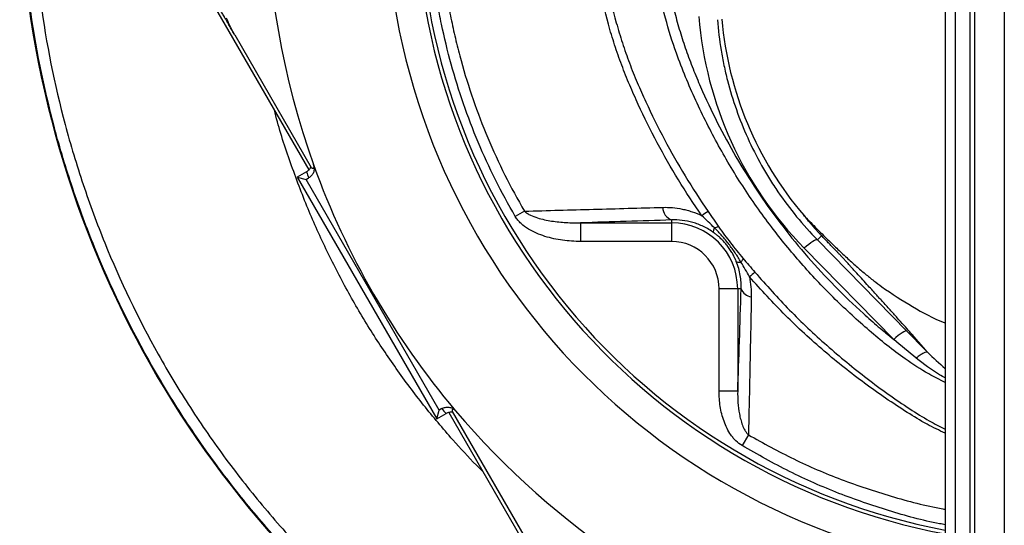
# Model space of a CAD drawing. Header units: millimetres. Extents: x 2549 to 3607, y 2373 to 3826.
# Tile 2 of 14: x 2550 to 3079, y 2687 to 2959. Entities that reach past the tile are written whole.
import ezdxf

# ---------------------------------------------------------------- set-up
doc = ezdxf.new("R2010")
doc.units = ezdxf.units.MM
doc.header["$LTSCALE"] = 2

msp = doc.modelspace()

# ---------------------------------------------------------------- linework, layer by layer
at = {"color": 7, "linetype": 'Continuous', "lineweight": 25}
for p, q in [((3047.37, 3192.84), (3047.37, 2403.4)), ((3052.67, 3192.84), (3052.67, 2403.4)), ((3060.66, 3192.84), (3060.66, 2403.4)), ((3063.16, 3192.84), (3063.16, 2403.4)), ((3079.14, 3192.84), (3079.14, 2403.4)), ((2630.48, 3007.35), (2705.09, 2878.11)), ((2665.24, 2950.7), (2706.43, 2879.36)), ((2703.83, 2877.07), (2698.9, 2874.22)), ((2698.9, 2874.22), (2773.99, 2744.17)), ((2698.9, 2874.22), (2703.62, 2872.96)), ((2703.62, 2872.96), (2705.01, 2873.76)), ((2775.25, 2748.9), (2703.62, 2872.96)), ((2821.09, 2855.91), (2816.16, 2853.04)), ((2851.28, 2849.61), (2900.24, 2849.61)), ((2851.28, 2849.61), (2851.28, 2839.62)), ((2900.24, 2851.16), (2900.24, 2849.61)), ((2900.24, 2849.61), (2900.24, 2839.62)), ((2900.24, 2839.62), (2851.28, 2839.62)), ((2978.63, 2840.44), (2980.86, 2842.65)), ((2978.63, 2840.44), (3026.73, 2791.4)), ((3019.64, 2786.94), (2971.55, 2835.99)), ((2925.75, 2759.13), (2925.75, 2814.11)), ((2935.74, 2814.11), (2925.75, 2814.11)), ((2937.6, 2814.11), (2935.74, 2814.11)), ((2935.74, 2814.11), (2935.74, 2759.13)), ((2935.74, 2759.13), (2925.75, 2759.13)), ((2773.99, 2744.17), (2775.25, 2748.9)), ((2776.63, 2749.69), (2775.25, 2748.9)), ((2773.99, 2744.17), (2778.92, 2747.02)), ((2780.43, 2747.63), (2855.07, 2618.35)), ((2782.2, 2748.12), (2823.39, 2676.78)), ((2941.54, 2735.59), (2938.07, 2729.8))]:
    msp.add_line(p, q, dxfattribs=at)
at = {"color": 7, "linetype": 'Continuous', "lineweight": 25, "flags": 128}
for points in [[(2978.63, 2840.44), (2978.27, 2840.53), (2977.71, 2840.41), (2976.98, 2840.09), (2976.09, 2839.57), (2975.07, 2838.89), (2973.96, 2838.04), (2972.77, 2837.07), (2971.55, 2835.99)], [(3026.73, 2791.4), (3026.37, 2791.48), (3025.81, 2791.36), (3025.08, 2791.04), (3024.19, 2790.53), (3023.17, 2789.84), (3022.05, 2789), (3020.86, 2788.02), (3019.64, 2786.94)]]:
    msp.add_lwpolyline(points, dxfattribs=at)
at = {"color": 7, "linetype": 'Continuous', "lineweight": 25}
for centre, radius, start, end in [((3112.37, 3026.24), 365.99, 100.3891, 259.77), ((3112.37, 3026.24), 350, 100.6485, 259.2972), ((3112.37, 3026.24), 348, 100.6218, 259.235), ((3112.37, 3026.24), 430.02, 160.1904, 199.8096), ((3091.37, 3040.67), 542, 184.354, 237.9957), ((3114.49, 2975.46), 188, 185, 220.3633), ((3115.37, 3021.05), 436, 199.2822, 199.7441), ((3112.37, 3026.24), 430.02, 199.8096, 220.1904), ((2902.89, 2858.15), 7.48, 181.5823, 249.2577), ((3062.25, 2641.88), 256.96, 123.6572, 124.5693), ((2900.24, 2814.11), 35.5, 0, 90), ((2900.24, 2814.11), 25.51, 0, 90), ((3039.96, 2706.41), 150.41, 129.1567, 130.613), ((2943.71, 2816.34), 6.5, 200.0753, 264.2616), ((3109.37, 3031.44), 436, 220.2559, 220.7178), ((3112.37, 3026.24), 430.02, 220.1904, 253.182)]:
    msp.add_arc(centre, radius, start, end, dxfattribs=at)
msp.add_ellipse((3114.49, 2976.18), major_axis=(0, 200.22), ratio=0.999956, start_param=1.648737, end_param=2.346462, dxfattribs=at)
for points, knots in [([(2804.18, 2581.6), (2785.16, 2593.49), (2766.91, 2606.53), (2740.71, 2627.87), (2732.18, 2635.28), (2721.76, 2644.92), (2719.69, 2646.87), (2715.58, 2650.79), (2713.54, 2652.77), (2707.47, 2658.75), (2703.49, 2662.79), (2691.76, 2675.09), (2684.19, 2683.53), (2673.24, 2696.54), (2669.66, 2700.94), (2662.62, 2709.85), (2659.17, 2714.37), (2652.41, 2723.51), (2649.1, 2728.14), (2642.64, 2737.48), (2639.49, 2742.2), (2630.29, 2756.44), (2624.48, 2766.09), (2608.01, 2795.5), (2598.3, 2815.7), (2585.62, 2846.9), (2581.71, 2857.45), (2576.33, 2873.5), (2574.61, 2878.88), (2571.35, 2889.73), (2569.79, 2895.21), (2562.47, 2922.64), (2558.01, 2944.85), (2554.18, 2972.93), (2553.51, 2978.56), (2552.33, 2989.85), (2551.83, 2995.52), (2551, 3006.86), (2550.67, 3012.53), (2550.18, 3023.88), (2550.01, 3029.55), (2549.59, 3057.82), (2550.56, 3080.28), (2555.05, 3124.9), (2558.56, 3147.05), (2565.77, 3180.05), (2568.49, 3191.01), (2573.07, 3207.39), (2574.69, 3212.85), (2578.06, 3223.7), (2579.83, 3229.09), (2589.03, 3255.9), (2597.61, 3276.88), (2609.87, 3302.5), (2612.4, 3307.59), (2617.59, 3317.67), (2620.25, 3322.66), (2628.43, 3337.48), (2634.14, 3347.18), (2652.08, 3375.7), (2665.08, 3393.96), (2693.17, 3428.99), (2708.25, 3445.75), (2740.6, 3477.72), (2757.65, 3492.71), (2775.57, 3506.7)], [0, 0, 0, 0, 0.0625, 0.0625, 0.09375, 0.09375, 0.101562, 0.101562, 0.109375, 0.109375, 0.125, 0.125, 0.15625, 0.15625, 0.171875, 0.171875, 0.1875, 0.1875, 0.203125, 0.203125, 0.21875, 0.21875, 0.25, 0.25, 0.3125, 0.3125, 0.34375, 0.34375, 0.359375, 0.359375, 0.375, 0.375, 0.4375, 0.4375, 0.453125, 0.453125, 0.46875, 0.46875, 0.484375, 0.484375, 0.5, 0.5, 0.5625, 0.5625, 0.625, 0.625, 0.65625, 0.65625, 0.671875, 0.671875, 0.6875, 0.6875, 0.75, 0.75, 0.765625, 0.765625, 0.78125, 0.78125, 0.8125, 0.8125, 0.875, 0.875, 0.9375, 0.9375, 1, 1, 1, 1]), ([(2779.23, 3502.03), (2778.12, 3501.16), (2777.01, 3500.29), (2774.81, 3498.55), (2771.52, 3495.91), (2768.25, 3493.25), (2761.76, 3487.87), (2757.49, 3484.22), (2744.84, 3473.1), (2736.62, 3465.44), (2712.62, 3441.71), (2697.69, 3425.13), (2669.9, 3390.47), (2657.04, 3372.4), (2639.29, 3344.19), (2633.63, 3334.6), (2625.54, 3319.93), (2622.91, 3314.99), (2617.78, 3305.02), (2615.27, 3299.99), (2603.14, 3274.64), (2594.64, 3253.88), (2585.53, 3227.36), (2583.78, 3222.02), (2580.44, 3211.29), (2578.85, 3205.89), (2574.31, 3189.68), (2571.61, 3178.84), (2564.47, 3146.19), (2560.99, 3124.27), (2556.54, 3080.13), (2555.58, 3057.9), (2555.98, 3029.93), (2556.14, 3024.33), (2556.63, 3013.1), (2556.95, 3007.48), (2557.76, 2996.26), (2558.26, 2990.66), (2559.42, 2979.48), (2560.08, 2973.91), (2563.86, 2946.12), (2568.26, 2924.15), (2575.5, 2897.01), (2577.04, 2891.59), (2580.27, 2880.85), (2581.96, 2875.52), (2587.29, 2859.64), (2591.15, 2849.2), (2603.68, 2818.33), (2613.29, 2798.34), (2629.58, 2769.24), (2635.32, 2759.69), (2644.42, 2745.6), (2647.54, 2740.93), (2653.93, 2731.69), (2657.2, 2727.11), (2663.89, 2718.06), (2667.31, 2713.59), (2674.27, 2704.77), (2677.81, 2700.42), (2685.04, 2691.84), (2688.71, 2687.6), (2696.19, 2679.25), (2703.81, 2671.02), (2711.68, 2663.02), (2717.68, 2657.11), (2719.69, 2655.15), (2723.76, 2651.27), (2725.81, 2649.34), (2736.12, 2639.8), (2744.56, 2632.47), (2770.48, 2611.35), (2788.54, 2598.44), (2807.36, 2586.68)], [0, 0, 0, 0, 0.003906, 0.003906, 0.007813, 0.015625, 0.015625, 0.03125, 0.03125, 0.0625, 0.0625, 0.125, 0.125, 0.1875, 0.1875, 0.21875, 0.21875, 0.234375, 0.234375, 0.25, 0.25, 0.3125, 0.3125, 0.328125, 0.328125, 0.34375, 0.34375, 0.375, 0.375, 0.4375, 0.4375, 0.5, 0.5, 0.515625, 0.515625, 0.53125, 0.53125, 0.546875, 0.546875, 0.5625, 0.5625, 0.625, 0.625, 0.640625, 0.640625, 0.65625, 0.65625, 0.6875, 0.6875, 0.75, 0.75, 0.78125, 0.78125, 0.796875, 0.796875, 0.8125, 0.8125, 0.828125, 0.828125, 0.84375, 0.84375, 0.859375, 0.859375, 0.875, 0.890625, 0.890625, 0.898437, 0.898437, 0.90625, 0.90625, 0.9375, 0.9375, 1, 1, 1, 1]), ([(2816.16, 2853.04), (2808.6, 2866.03), (2801.96, 2879.35), (2790.47, 2906.62), (2785.62, 2920.58), (2779.71, 2942.01), (2777.96, 2949.23), (2775.69, 2960.19), (2774.99, 2963.86), (2773.7, 2971.25), (2773.12, 2974.97), (2770.53, 2993.51), (2769.44, 3008.34), (2769.17, 3037.98), (2770, 3052.79), (2772.24, 3071.29), (2772.75, 3074.99), (2773.89, 3082.39), (2774.53, 3086.1), (2776.61, 3097.16), (2778.24, 3104.45), (2783.79, 3126.07), (2788.41, 3140.16), (2799.44, 3167.69), (2805.86, 3181.14), (2813.21, 3194.24)], [0, 0, 0, 0, 0.125, 0.125, 0.25, 0.25, 0.3125, 0.3125, 0.34375, 0.34375, 0.375, 0.375, 0.5, 0.5, 0.625, 0.625, 0.65625, 0.65625, 0.6875, 0.6875, 0.75, 0.75, 0.875, 0.875, 1, 1, 1, 1]), ([(2916.46, 2853.47), (2907.66, 2866.12), (2899.68, 2879.2), (2888.9, 2899.43), (2885.5, 2906.28), (2881.51, 2914.97), (2880.72, 2916.71), (2879.17, 2920.21), (2878.4, 2921.97), (2876.16, 2927.26), (2874.73, 2930.83), (2872.04, 2938.04), (2870.76, 2941.69), (2868.38, 2949.01), (2867.27, 2952.69), (2864.19, 2963.76), (2862.47, 2971.19), (2859.67, 2986.16), (2858.6, 2993.7), (2857.12, 3008.9), (2856.71, 3016.55), (2856.64, 3026.19), (2856.64, 3028.13), (2856.7, 3031.98), (2856.75, 3033.91), (2856.97, 3039.67), (2857.2, 3043.49), (2858.14, 3054.93), (2859.09, 3062.49), (2861.66, 3077.49), (2863.27, 3084.94), (2867.14, 3099.71), (2869.4, 3107.04), (2872.64, 3116.12), (2873.31, 3117.94), (2874.68, 3121.53), (2875.39, 3123.32), (2877.56, 3128.66), (2879.08, 3132.18), (2883.85, 3142.6), (2887.32, 3149.39), (2898.56, 3169.28), (2907.18, 3181.89), (2916.97, 3193.84)], [0, 0, 0, 0, 0.125, 0.125, 0.1875, 0.1875, 0.203125, 0.203125, 0.21875, 0.21875, 0.25, 0.25, 0.28125, 0.28125, 0.3125, 0.3125, 0.375, 0.375, 0.4375, 0.4375, 0.5, 0.5, 0.515625, 0.515625, 0.53125, 0.53125, 0.5625, 0.5625, 0.625, 0.625, 0.6875, 0.6875, 0.75, 0.75, 0.765625, 0.765625, 0.78125, 0.78125, 0.8125, 0.8125, 0.875, 0.875, 1, 1, 1, 1]), ([(2818.16, 3191.47), (2810.94, 3178.62), (2804.63, 3165.44), (2793.79, 3138.44), (2789.26, 3124.63), (2783.79, 3103.43), (2782.19, 3096.28), (2780.13, 3085.43), (2779.51, 3081.8), (2778.38, 3074.54), (2777.87, 3070.91), (2775.65, 3052.77), (2774.82, 3038.24), (2775.04, 3009.17), (2776.09, 2994.63), (2778.6, 2976.45), (2779.16, 2972.8), (2780.41, 2965.54), (2781.09, 2961.92), (2782.57, 2954.7), (2783.37, 2951.1), (2785.09, 2943.95), (2786.01, 2940.39), (2790.87, 2922.71), (2795.65, 2908.88), (2804.18, 2888.61), (2807.25, 2881.93), (2813.85, 2868.75), (2817.36, 2862.28), (2821.09, 2855.91)], [0, 0, 0, 0, 0.125, 0.125, 0.25, 0.25, 0.3125, 0.3125, 0.34375, 0.34375, 0.375, 0.375, 0.5, 0.5, 0.625, 0.625, 0.65625, 0.65625, 0.6875, 0.6875, 0.71875, 0.71875, 0.75, 0.75, 0.875, 0.875, 0.9375, 0.9375, 1, 1, 1, 1]), ([(2920.27, 3191.16), (2910.63, 3179.38), (2902.14, 3166.95), (2891.08, 3147.36), (2887.67, 3140.67), (2882.97, 3130.39), (2881.48, 3126.93), (2879.34, 3121.67), (2878.65, 3119.91), (2877.3, 3116.36), (2876.64, 3114.57), (2873.45, 3105.62), (2871.23, 3098.4), (2867.43, 3083.85), (2865.85, 3076.52), (2863.33, 3061.73), (2862.39, 3054.28), (2861.47, 3043.02), (2861.25, 3039.25), (2861.04, 3033.57), (2860.99, 3031.68), (2860.94, 3027.88), (2860.94, 3025.97), (2861.02, 3016.48), (2861.42, 3008.94), (2862.9, 2993.98), (2863.96, 2986.55), (2866.73, 2971.8), (2868.44, 2964.48), (2871.48, 2953.58), (2872.58, 2949.96), (2874.93, 2942.75), (2876.2, 2939.15), (2878.86, 2932.05), (2880.27, 2928.54), (2883.22, 2921.59), (2884.76, 2918.15), (2889.49, 2907.88), (2892.83, 2901.13), (2903.42, 2881.18), (2911.24, 2868.27), (2919.84, 2855.76)], [0, 0, 0, 0, 0.125, 0.125, 0.1875, 0.1875, 0.21875, 0.21875, 0.234375, 0.234375, 0.25, 0.25, 0.3125, 0.3125, 0.375, 0.375, 0.4375, 0.4375, 0.46875, 0.46875, 0.484375, 0.484375, 0.5, 0.5, 0.5625, 0.5625, 0.625, 0.625, 0.6875, 0.6875, 0.71875, 0.71875, 0.75, 0.75, 0.78125, 0.78125, 0.8125, 0.8125, 0.875, 0.875, 1, 1, 1, 1]), ([(2905.23, 3084.19), (2903.13, 3077.48), (2901.35, 3070.72), (2898.43, 3057.09), (2897.29, 3050.22), (2895.67, 3036.36), (2895.18, 3029.38), (2894.99, 3020.58), (2894.98, 3018.82), (2894.99, 3015.29), (2895.01, 3013.53), (2895.15, 3008.26), (2895.33, 3004.76), (2896.64, 2987.32), (2898.99, 2973.59), (2903.47, 2956.67), (2904.45, 2953.3), (2906.03, 2948.26), (2906.57, 2946.58), (2907.7, 2943.24), (2908.29, 2941.57), (2909.5, 2938.24), (2910.12, 2936.59), (2911.4, 2933.3), (2912.05, 2931.66), (2914.06, 2926.77), (2915.44, 2923.53), (2922.57, 2907.46), (2928.99, 2894.98), (2939.75, 2876.82), (2943.52, 2870.87), (2951.46, 2859.16), (2955.62, 2853.4), (2968.69, 2836.44), (2978.03, 2825.74), (2992.95, 2810.54), (2998.08, 2805.62), (3005.99, 2798.45), (3008.67, 2796.1), (3012.74, 2792.63), (3014.11, 2791.48), (3016.86, 2789.2), (3018.24, 2788.06), (3019.64, 2786.94)], [0, 0, 0, 0, 0.0625, 0.0625, 0.125, 0.125, 0.1875, 0.1875, 0.203125, 0.203125, 0.21875, 0.21875, 0.25, 0.25, 0.375, 0.375, 0.40625, 0.40625, 0.421875, 0.421875, 0.4375, 0.4375, 0.453125, 0.453125, 0.46875, 0.46875, 0.5, 0.5, 0.625, 0.625, 0.6875, 0.6875, 0.75, 0.75, 0.875, 0.875, 0.9375, 0.9375, 0.96875, 0.96875, 0.984375, 0.984375, 1, 1, 1, 1]), ([(2665.24, 2950.7), (2664.8, 2951.46), (2664.38, 2952.2), (2663.54, 2953.65), (2663.13, 2954.35), (2662.34, 2955.72), (2661.96, 2956.39), (2661.37, 2957.41), (2661.17, 2957.75), (2660.86, 2958.28), (2660.76, 2958.47), (2660.54, 2958.84), (2660.43, 2959.03), (2660.21, 2959.41), (2660.1, 2959.6), (2659.88, 2959.98), (2659.78, 2960.17), (2659.46, 2960.71), (2659.26, 2961.06), (2658.66, 2962.09), (2658.28, 2962.76), (2657.48, 2964.14), (2657.07, 2964.84), (2656.23, 2966.3), (2655.79, 2967.06), (2655.35, 2967.83)], [0, 0, 0, 0, 0.125, 0.125, 0.25, 0.25, 0.375, 0.375, 0.4375, 0.4375, 0.46875, 0.46875, 0.5, 0.5, 0.53125, 0.53125, 0.5625, 0.5625, 0.625, 0.625, 0.75, 0.75, 0.875, 0.875, 1, 1, 1, 1]), ([(2665.24, 2950.7), (2664.75, 2951.54), (2664.3, 2952.37), (2663.43, 2954.01), (2663.04, 2954.79), (2662.32, 2956.28), (2661.99, 2957), (2661.55, 2958.03), (2661.41, 2958.36), (2661.13, 2959.02), (2661, 2959.34), (2660.87, 2959.66)], [0, 0, 0, 0, 0.25, 0.25, 0.5, 0.5, 0.75, 0.75, 0.875, 0.875, 1, 1, 1, 1]), ([(2924.84, 2958.87), (2925.27, 2953.36), (2925.93, 2947.88), (2927.29, 2939.69), (2927.81, 2936.97), (2928.95, 2931.58), (2929.57, 2928.91), (2932.99, 2915.62), (2936.61, 2905.29), (2943.4, 2890.27), (2945.89, 2885.34), (2949.97, 2878.06), (2951.39, 2875.65), (2954.33, 2870.92), (2955.85, 2868.59), (2963.69, 2857.11), (2970.75, 2848.49), (2978.63, 2840.44)], [0, 0, 0, 0, 0.125, 0.125, 0.1875, 0.1875, 0.25, 0.25, 0.5, 0.5, 0.625, 0.625, 0.6875, 0.6875, 0.75, 0.75, 1, 1, 1, 1]), ([(2706.43, 2879.36), (2706.49, 2879.31), (2706.62, 2879.22), (2706.81, 2879.1), (2706.98, 2879.02), (2707.15, 2878.96), (2707.33, 2878.94), (2707.53, 2878.96), (2707.7, 2879.08), (2707.81, 2879.25), (2707.87, 2879.42), (2707.9, 2879.61), (2707.91, 2879.78), (2707.9, 2879.95), (2707.88, 2880.07), (2707.86, 2880.2), (2707.83, 2880.34), (2707.78, 2880.51), (2707.73, 2880.72), (2707.68, 2880.89), (2707.65, 2880.98)], [0, 0, 0, 0, 0.113205, 0.219749, 0.319633, 0.412856, 0.499419, 0.634702, 0.749387, 0.817224, 0.87464, 0.908589, 0.937362, 0.954406, 0.968752, 0.975062, 0.981332, 0.987573, 0.993792, 1, 1, 1, 1]), ([(2703.83, 2877.07), (2704.36, 2877.37), (2704.82, 2877.74), (2705.44, 2878.41), (2705.62, 2878.64), (2705.96, 2879.14), (2706.11, 2879.4), (2706.24, 2879.67)], [0, 0, 0, 0, 0.5, 0.5, 0.75, 0.75, 1, 1, 1, 1]), ([(2707.8, 2880.51), (2707.88, 2880.19), (2707.94, 2879.87), (2708.01, 2879.22), (2708.01, 2878.89), (2707.97, 2878.24), (2707.92, 2877.91), (2707.78, 2877.28), (2707.67, 2876.96), (2707.42, 2876.36), (2707.28, 2876.07), (2706.93, 2875.51), (2706.73, 2875.24), (2706.09, 2874.5), (2705.58, 2874.09), (2705.01, 2873.76)], [0, 0, 0, 0, 0.125, 0.125, 0.25, 0.25, 0.375, 0.375, 0.5, 0.5, 0.625, 0.625, 0.75, 0.75, 1, 1, 1, 1]), ([(2821.09, 2855.91), (2833.45, 2856.25), (2845.83, 2856.58), (2870.62, 2857.26), (2883.02, 2857.6), (2895.41, 2857.95)], [0, 0, 0, 0, 0.5, 0.5, 1, 1, 1, 1]), ([(2821.09, 2855.91), (2821.56, 2855.44), (2822.09, 2855.04), (2823.21, 2854.32), (2823.79, 2854.01), (2825.56, 2853.15), (2826.79, 2852.7), (2829.3, 2851.91), (2830.56, 2851.59), (2833.12, 2851.03), (2834.41, 2850.8), (2838.28, 2850.2), (2840.87, 2849.94), (2846.06, 2849.63), (2848.67, 2849.57), (2851.28, 2849.61)], [0, 0, 0, 0, 0.0625, 0.0625, 0.125, 0.125, 0.25, 0.25, 0.375, 0.375, 0.5, 0.5, 0.75, 0.75, 1, 1, 1, 1]), ([(2895.41, 2857.95), (2898.9, 2858.05), (2902.4, 2857.75), (2906.81, 2856.84), (2907.69, 2856.63), (2909.46, 2856.15), (2910.35, 2855.88), (2913.01, 2854.99), (2914.75, 2854.29), (2916.46, 2853.47)], [0, 0, 0, 0, 0.5, 0.5, 0.625, 0.625, 0.75, 0.75, 1, 1, 1, 1]), ([(2919.84, 2855.76), (2920.82, 2854.34), (2921.79, 2852.93), (2923.73, 2850.13), (2924.69, 2848.74), (2925.66, 2847.35)], [0, 0, 0, 0, 0.5, 0.5, 1, 1, 1, 1]), ([(2851.28, 2839.62), (2848.02, 2839.62), (2844.78, 2839.83), (2838.39, 2840.71), (2835.22, 2841.38), (2830.55, 2842.84), (2829.01, 2843.41), (2826.02, 2844.71), (2824.57, 2845.45), (2821.78, 2847.17), (2820.46, 2848.14), (2818.67, 2849.8), (2818.1, 2850.4), (2817.05, 2851.66), (2816.58, 2852.33), (2816.16, 2853.04)], [0, 0, 0, 0, 0.25, 0.25, 0.5, 0.5, 0.625, 0.625, 0.75, 0.75, 0.875, 0.875, 0.9375, 0.9375, 1, 1, 1, 1]), ([(2922.97, 2844.25), (2922.06, 2844.91), (2921.13, 2845.53), (2919.26, 2846.64), (2918.32, 2847.15), (2916.42, 2848.07), (2915.46, 2848.48), (2913.54, 2849.21), (2912.56, 2849.53), (2909.65, 2850.36), (2907.74, 2850.73), (2903.96, 2851.17), (2902.09, 2851.23), (2900.24, 2851.16)], [0, 0, 0, 0, 0.125, 0.125, 0.25, 0.25, 0.375, 0.375, 0.5, 0.5, 0.75, 0.75, 1, 1, 1, 1]), ([(2980.86, 2842.65), (2980.67, 2842.85), (2980.3, 2843.25), (2979.74, 2843.86), (2979.17, 2844.49), (2978.58, 2845.13), (2977.99, 2845.8), (2977.38, 2846.47), (2976.77, 2847.17), (2976.16, 2847.87), (2975.4, 2848.73), (2974.38, 2849.92), (2972.93, 2851.63), (2971.85, 2852.96), (2971.24, 2853.71)], [0, 0, 0, 0, 0.061077, 0.12251, 0.184317, 0.246519, 0.309134, 0.372181, 0.435678, 0.499644, 0.56001, 0.663535, 0.810207, 1, 1, 1, 1]), ([(2971.24, 2853.71), (2973.29, 2851.58), (2977.28, 2847.44), (2983.2, 2841.52), (2988.85, 2836.04), (2994.23, 2831), (2999.36, 2826.41), (3004.22, 2822.27), (3008.82, 2818.56), (3017.09, 2812.37), (3029.52, 2804.57), (3041.03, 2798.16), (3047.17, 2795.92), (3047.37, 2795.85)], [0, 0, 0, 0, 0.0921, 0.178986, 0.260678, 0.337202, 0.408589, 0.474874, 0.536106, 0.592344, 0.796655, 0.993108, 1, 1, 1, 1]), ([(2922.97, 2844.25), (2922.82, 2844.43), (2922.77, 2844.75), (2922.88, 2845.64), (2923.04, 2846.2), (2923.3, 2846.86)], [0, 0, 0, 0, 0.5, 0.5, 1, 1, 1, 1]), ([(2935, 2828.85), (2934.9, 2829.09), (2934.72, 2829.53), (2934.45, 2830.13), (2934.22, 2830.64), (2933.89, 2831.32), (2933.46, 2832.18), (2932.67, 2833.61), (2931.6, 2835.35), (2930.12, 2837.4), (2928.49, 2839.34), (2927.06, 2840.8), (2925.85, 2841.92), (2925.01, 2842.65), (2924.04, 2843.44), (2923.39, 2843.93), (2922.97, 2844.25)], [0, 0, 0, 0, 0.039729, 0.073756, 0.102077, 0.12469, 0.190808, 0.248842, 0.373224, 0.498565, 0.623177, 0.748673, 0.806859, 0.874268, 0.919078, 1, 1, 1, 1]), ([(2925.66, 2847.35), (2925.48, 2847.43), (2925.18, 2847.43), (2924.38, 2847.27), (2923.88, 2847.1), (2923.3, 2846.86)], [0, 0, 0, 0, 0.5, 0.5, 1, 1, 1, 1]), ([(2937.52, 2828.52), (2936.55, 2830.2), (2935.51, 2831.84), (2933.33, 2835.03), (2932.19, 2836.6), (2929.82, 2839.66), (2928.59, 2841.16), (2926.02, 2844.08), (2924.69, 2845.49), (2923.3, 2846.86)], [0, 0, 0, 0, 0.25, 0.25, 0.5, 0.5, 0.75, 0.75, 1, 1, 1, 1]), ([(2925.66, 2847.35), (2926.66, 2845.92), (2927.68, 2844.49), (2929.77, 2841.64), (2930.83, 2840.23), (2933, 2837.41), (2934.1, 2836.01), (2936.32, 2833.27), (2937.44, 2831.91), (2938.57, 2830.57)], [0, 0, 0, 0, 0.25, 0.25, 0.5, 0.5, 0.75, 0.75, 1, 1, 1, 1]), ([(3037.93, 2779.96), (3037.74, 2780.18), (3037.37, 2780.63), (3036.78, 2781.31), (3036.17, 2782.01), (3035.55, 2782.73), (3034.91, 2783.47), (3034.25, 2784.23), (3033.56, 2785.01), (3032.86, 2785.81), (3032.14, 2786.63), (3031.41, 2787.47), (3030.65, 2788.33), (3029.87, 2789.2), (3029.08, 2790.1), (3027.52, 2791.86), (3025.06, 2794.61), (3021.53, 2798.55), (3017.62, 2802.89), (3014.36, 2806.49), (3011.79, 2809.32), (3009.93, 2811.37), (3007.7, 2813.82), (3005.11, 2816.68), (3002.16, 2819.92), (2999.81, 2822.5), (2998.19, 2824.29), (2997.38, 2825.19), (2996.47, 2826.19), (2995.59, 2827.16), (2994.77, 2828.07), (2994.06, 2828.85), (2993.43, 2829.55), (2992.87, 2830.17), (2992.38, 2830.7), (2991.96, 2831.16), (2991.62, 2831.53), (2991.3, 2831.87), (2990.98, 2832.21), (2990.6, 2832.61), (2990.17, 2833.07), (2989.68, 2833.58), (2989.13, 2834.15), (2988.52, 2834.78), (2987.86, 2835.46), (2987.15, 2836.2), (2986.34, 2837.04), (2985.45, 2837.96), (2984.51, 2838.93), (2983.58, 2839.88), (2982.66, 2840.82), (2981.75, 2841.74), (2981.15, 2842.35), (2980.86, 2842.65)], [0, 0, 0, 0, 0.014704, 0.029556, 0.044557, 0.05971, 0.075015, 0.090474, 0.106088, 0.121858, 0.137786, 0.153872, 0.170118, 0.186525, 0.203094, 0.219826, 0.282441, 0.349841, 0.422063, 0.499138, 0.525545, 0.558172, 0.597019, 0.642087, 0.693376, 0.750886, 0.763599, 0.778025, 0.794165, 0.81202, 0.825981, 0.838522, 0.849644, 0.859348, 0.867636, 0.874512, 0.879981, 0.883799, 0.888088, 0.892873, 0.89817, 0.903991, 0.910347, 0.917245, 0.92469, 0.932686, 0.941238, 0.951698, 0.961868, 0.971763, 0.981404, 0.990809, 1, 1, 1, 1]), ([(2935, 2828.85), (2935.14, 2828.66), (2935.43, 2828.53), (2936.28, 2828.42), (2936.85, 2828.44), (2937.52, 2828.52)], [0, 0, 0, 0, 0.5, 0.5, 1, 1, 1, 1]), ([(2937.6, 2814.11), (2937.64, 2815.27), (2937.63, 2816.45), (2937.48, 2818.85), (2937.34, 2820.08), (2936.93, 2822.56), (2936.65, 2823.81), (2935.95, 2826.32), (2935.52, 2827.58), (2935, 2828.85)], [0, 0, 0, 0, 0.25, 0.25, 0.5, 0.5, 0.75, 0.75, 1, 1, 1, 1]), ([(2938.57, 2830.57), (2938.6, 2830.39), (2938.53, 2830.11), (2938.17, 2829.42), (2937.89, 2829), (2937.52, 2828.52)], [0, 0, 0, 0, 0.5, 0.5, 1, 1, 1, 1]), ([(2938.57, 2830.57), (2939.63, 2829.32), (2940.69, 2828.07), (2942.83, 2825.57), (2943.9, 2824.31), (2944.99, 2823.04)], [0, 0, 0, 0, 0.5, 0.5, 1, 1, 1, 1]), ([(2942.05, 2820.59), (2942.43, 2818.78), (2942.7, 2816.96), (2943.03, 2813.38), (2943.09, 2811.62), (2943.06, 2809.87)], [0, 0, 0, 0, 0.5, 0.5, 1, 1, 1, 1]), ([(2935.74, 2759.13), (2936.08, 2767.91), (2936.41, 2776.88), (2937.03, 2795.21), (2937.32, 2804.57), (2937.6, 2814.11)], [0, 0, 0, 0, 0.5, 0.5, 1, 1, 1, 1]), ([(2943.06, 2809.87), (2942.94, 2803.34), (2942.81, 2796.89), (2942.56, 2784.16), (2942.44, 2777.87), (2942.18, 2765.49), (2942.06, 2759.38), (2941.8, 2747.35), (2941.67, 2741.43), (2941.54, 2735.59)], [0, 0, 0, 0, 0.25, 0.25, 0.5, 0.5, 0.75, 0.75, 1, 1, 1, 1]), ([(3037.93, 2779.96), (3037.75, 2780.1), (3037.47, 2780.13), (3036.71, 2779.98), (3036.24, 2779.79), (3035.16, 2779.24), (3034.55, 2778.86), (3033.23, 2777.95), (3032.53, 2777.41), (3031.81, 2776.81)], [0, 0, 0, 0, 0.25, 0.25, 0.5, 0.5, 0.75, 0.75, 1, 1, 1, 1]), ([(2938.07, 2729.8), (2936.87, 2730.52), (2935.79, 2731.39), (2934.31, 2732.83), (2933.84, 2733.34), (2932.95, 2734.41), (2932.53, 2734.97), (2931.33, 2736.67), (2930.64, 2737.86), (2929.4, 2740.33), (2928.86, 2741.6), (2927.45, 2745.53), (2926.8, 2748.2), (2925.95, 2753.62), (2925.75, 2756.36), (2925.75, 2759.13)], [0, 0, 0, 0, 0.125, 0.125, 0.1875, 0.1875, 0.25, 0.25, 0.375, 0.375, 0.5, 0.5, 0.75, 0.75, 1, 1, 1, 1]), ([(2935.74, 2759.13), (2935.71, 2757.07), (2935.76, 2755.02), (2936.05, 2750.92), (2936.3, 2748.88), (2936.87, 2745.84), (2937.09, 2744.83), (2937.63, 2742.84), (2937.94, 2741.86), (2938.68, 2739.92), (2939.11, 2738.97), (2939.9, 2737.62), (2940.18, 2737.19), (2940.8, 2736.36), (2941.15, 2735.96), (2941.54, 2735.59)], [0, 0, 0, 0, 0.25, 0.25, 0.5, 0.5, 0.625, 0.625, 0.75, 0.75, 0.875, 0.875, 0.9375, 0.9375, 1, 1, 1, 1]), ([(2776.63, 2749.69), (2777.21, 2750.02), (2777.82, 2750.25), (2779.11, 2750.51), (2779.77, 2750.53), (2781.07, 2750.36), (2781.7, 2750.17), (2782.59, 2749.73), (2782.87, 2749.56), (2783.4, 2749.18), (2783.65, 2748.97), (2783.88, 2748.74)], [0, 0, 0, 0, 0.25, 0.25, 0.5, 0.5, 0.75, 0.75, 0.875, 0.875, 1, 1, 1, 1]), ([(2784.21, 2748.37), (2784.17, 2748.42), (2784.08, 2748.51), (2783.96, 2748.63), (2783.86, 2748.74), (2783.77, 2748.83), (2783.69, 2748.9), (2783.62, 2748.96), (2783.57, 2749.01), (2783.51, 2749.05), (2783.45, 2749.1), (2783.39, 2749.14), (2783.28, 2749.2), (2783.15, 2749.27), (2782.97, 2749.34), (2782.79, 2749.38), (2782.59, 2749.37), (2782.4, 2749.27), (2782.26, 2749.09), (2782.18, 2748.83), (2782.15, 2748.51), (2782.18, 2748.25), (2782.2, 2748.12)], [0, 0, 0, 0, 0.004434, 0.008872, 0.013319, 0.017776, 0.022248, 0.026738, 0.031249, 0.038086, 0.045596, 0.053782, 0.062642, 0.091414, 0.125362, 0.18278, 0.250622, 0.365307, 0.500592, 0.64856, 0.815029, 1, 1, 1, 1]), ([(2782.38, 2747.81), (2781.77, 2747.85), (2781.18, 2747.81), (2780.3, 2747.61), (2780.01, 2747.52), (2779.45, 2747.3), (2779.18, 2747.17), (2778.92, 2747.02)], [0, 0, 0, 0, 0.5, 0.5, 0.75, 0.75, 1, 1, 1, 1])]:
    msp.add_open_spline(points, degree=3, knots=knots, dxfattribs=at)
at = {"color": 8, "linetype": 'Continuous', "lineweight": 25}
for points, knots in [([(3047.37, 2763.77), (3044.38, 2765.27), (3036.92, 2769), (3026.48, 2775.82), (3015.92, 2783.74), (3003.27, 2794.33), (2987.95, 2808.38), (2970.68, 2826.58), (2954.28, 2846.44), (2939.04, 2867.92), (2925.12, 2891.07), (2914.96, 2911.31), (2907.65, 2927.99), (2901.94, 2942.68), (2896.63, 2959.72), (2892.27, 2979.29), (2889.59, 2999.39), (2888.72, 3019.6), (2889.66, 3039.68), (2892.36, 3059.58), (2896.85, 3079.43), (2902.74, 3097.68), (2909.63, 3114.32), (2917.17, 3129.34), (2925.98, 3144.03), (2935.97, 3158.18), (2947.59, 3171.91), (2955.93, 3180.96), (2960.83, 3185.14), (2960.87, 3185.18)], [0, 0, 0, 0, 0.019764, 0.049212, 0.07364, 0.098078, 0.147297, 0.19739, 0.247724, 0.30132, 0.355216, 0.41002, 0.437583, 0.465141, 0.505107, 0.545331, 0.586406, 0.627788, 0.667794, 0.708092, 0.749299, 0.790818, 0.823856, 0.857912, 0.891967, 0.926801, 0.961634, 0.999646, 1, 1, 1, 1]), ([(2798.88, 2715.66), (2797.65, 2716.88), (2792, 2722.43), (2781.17, 2734.31), (2766.64, 2751.49), (2751.97, 2771.08), (2738.25, 2791.63), (2725.6, 2813.13), (2714.09, 2835.52), (2703.64, 2858.95), (2694.6, 2883.41), (2688.88, 2900.68), (2686.69, 2909.72), (2686.58, 2910.17)], [0, 0, 0, 0, 0.022921, 0.104591, 0.212263, 0.320018, 0.42769, 0.53849, 0.649379, 0.760179, 0.877042, 0.993904, 1, 1, 1, 1]), ([(2944.99, 2823.04), (2951.11, 2816.18), (2963.35, 2802.45), (2983.6, 2783.41), (3005.19, 2765.64), (3023.82, 2752.35), (3037.95, 2743.42), (3044.5, 2740.12), (3047.37, 2738.67)], [0, 0, 0, 0, 0.206741, 0.413484, 0.624353, 0.835224, 0.9276, 1, 1, 1, 1]), ([(3047.37, 2736.44), (3044.08, 2738.04), (3037.08, 2741.43), (3022.5, 2750.26), (3003.83, 2763.1), (2981.94, 2780.53), (2961.12, 2799.57), (2948.41, 2813.58), (2942.05, 2820.59)], [0, 0, 0, 0, 0.08083, 0.172024, 0.376828, 0.581631, 0.790816, 1, 1, 1, 1]), ([(3047.37, 2766.21), (3046.34, 2766.78), (3040.82, 2769.8), (3035.85, 2773.67), (3031.81, 2776.81)], [0, 0, 0, 0, 0.188067, 1, 1, 1, 1]), ([(3037.93, 2779.96), (3037.93, 2779.96), (3040.92, 2776.89), (3044.15, 2774.1), (3047.37, 2771.3)], [0, 0, 0, 0, 0.000009, 1, 1, 1, 1]), ([(2941.54, 2735.59), (2949.59, 2731.14), (2965.75, 2722.2), (2991.48, 2711.22), (3018.28, 2702.35), (3037.1, 2697.33), (3046.93, 2695.66), (3047.37, 2695.59)], [0, 0, 0, 0, 0.24283, 0.487292, 0.736847, 0.988134, 1, 1, 1, 1]), ([(3047.37, 2687.25), (3046.36, 2687.44), (3036.08, 2689.32), (3016.84, 2694.58), (2989.84, 2703.89), (2963.39, 2715.46), (2946.51, 2725.02), (2938.07, 2729.8)], [0, 0, 0, 0, 0.0261668, 0.2662768, 0.5064073, 0.7532047, 1, 1, 1, 1])]:
    msp.add_open_spline(points, degree=3, knots=knots, dxfattribs=at)
at = {"color": 7, "linetype": 'Continuous', "lineweight": 25}
for points in [[(2900.24, 2851.16), (2883.92, 2850.64), (2867.59, 2850.12), (2851.28, 2849.61)], [(2923.3, 2846.86), (2921.08, 2849.14), (2918.78, 2851.34), (2916.46, 2853.47)], [(2942.05, 2820.59), (2940.62, 2823.25), (2939.12, 2825.9), (2937.52, 2828.52)], [(3026.73, 2791.4), (3030.48, 2787.58), (3034.22, 2783.76), (3037.93, 2779.96)], [(3031.81, 2776.81), (3027.67, 2780.08), (3023.61, 2783.46), (3019.64, 2786.94)]]:
    msp.add_open_spline(points, degree=3, dxfattribs=at)

doc.saveas('drawing.dxf')
